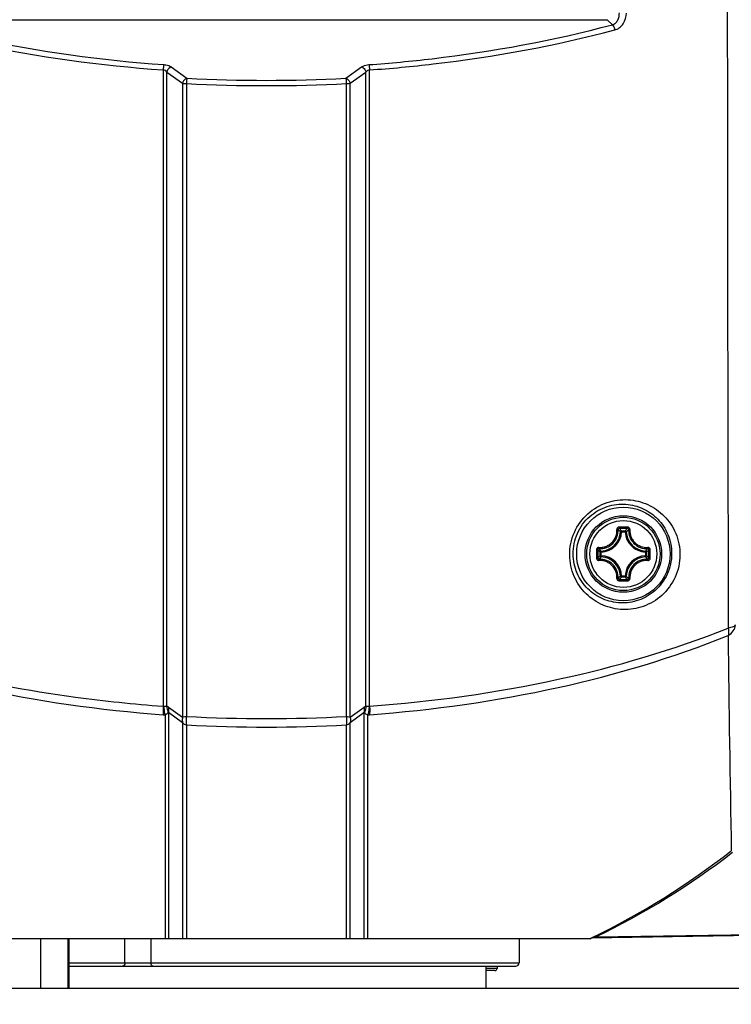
# Model space of a CAD drawing. Header units: millimetres. Extents: x 0 to 420, y 0 to 297.
# Tile 85 of 100: x 339 to 352, y 160 to 178. Entities that reach past the tile are written whole.
import ezdxf

# ---------------------------------------------------------------- set-up
doc = ezdxf.new("R2010")
doc.units = ezdxf.units.MM
doc.header["$LTSCALE"] = 23.1
doc.header["$PDMODE"] = 3
doc.header["$PDSIZE"] = 0.3125
doc.layers.get('0').update_dxf_attribs({"linetype": 'CONTINUOUS'})
doc.layers.get('Defpoints').update_dxf_attribs({"linetype": 'CONTINUOUS'})
doc.layers.add('02___PRT_ALL_AXES', color=7, linetype='CONTINUOUS')
doc.layers.add('DIM_PILOTEES', color=7, linetype='CONTINUOUS')
doc.styles.get("Standard").update_dxf_attribs({"font": 'txt', "width": 0.7})
doc.styles.add('TEXTSTYLE_4', font='txt')
doc.dimstyles.new('DIMSTYLE_10', dxfattribs={"dimtxt": 2.5, "dimasz": 3.5, "dimexe": 2, "dimexo": 0, "dimgap": 2.5, "dimtad": 1, "dimdec": 0, "dimlfac": 5, "dimdsep": 46, "dimtxsty": 'Standard', "dimblk": '_FILLED', "dimblk1": '_FILLED', "dimblk2": '_FILLED', "dimcen": 0, "dimazin": 2, "dimtp": 0.5, "dimtm": 0.5, "dimtfac": 1, "dimtdec": 0, "dimtofl": 0, "dimtmove": 0, "dimatfit": 3, "dimldrblk": '_FILLED', "dimfxl": 0, "dimtolj": 1, "dimarcsym": 0})
doc.dimstyles.new('DIMSTYLE_11', dxfattribs={"dimtxt": 2.5, "dimasz": 3.5, "dimexe": 2, "dimexo": 0, "dimtad": 1, "dimdec": 0, "dimlfac": 5, "dimdsep": 46, "dimtxsty": 'Standard', "dimblk": '_FILLED', "dimblk1": '_FILLED', "dimblk2": '_FILLED', "dimcen": 0, "dimazin": 2, "dimtp": 0.5, "dimtm": 0.5, "dimtfac": 1, "dimtdec": 0, "dimtofl": 0, "dimtmove": 0, "dimatfit": 1, "dimldrblk": '_FILLED', "dimfxl": 0, "dimtolj": 1, "dimarcsym": 0})
doc.dimstyles.new('DIMSTYLE_3', dxfattribs={"dimtxt": 2.5, "dimasz": 3.5, "dimexe": 2, "dimexo": 0, "dimtad": 1, "dimdec": 0, "dimlfac": 5, "dimdsep": 46, "dimtxsty": 'Standard', "dimblk": '_FILLED', "dimblk1": '_FILLED', "dimblk2": '_FILLED', "dimcen": 0, "dimazin": 2, "dimtp": 0.5, "dimtm": 0.5, "dimtfac": 1, "dimtdec": 0, "dimtofl": 0, "dimtmove": 0, "dimatfit": 3, "dimldrblk": '_FILLED', "dimfxl": 0, "dimtolj": 1, "dimarcsym": 0})

# ---------------------------------------------------------------- blocks, each defined once
blk = doc.blocks.new('_FILLED')
at = {"color": 0, "linetype": 'ByBlock'}
blk.add_solid([(0, 0), (-1, 0.1429), (-1, -0.1429)], dxfattribs=at)
blk = doc.blocks.new('*D9')
at = {"layer": 'DIM_PILOTEES', "color": 2, "linetype": 'Continuous'}
for p, q in [((341.487, 207.879), (276.424, 207.879)), ((278.424, 207.879), (278.424, 179.995)), ((278.424, 152.111), (278.424, 179.995)), ((326.224, 152.111), (276.424, 152.111))]:
    blk.add_line(p, q, dxfattribs=at)
at = {"layer": 'DIM_PILOTEES', "color": 2, "linetype": 'Continuous', "xscale": 3.5, "yscale": 3.5, "zscale": 3.5}
for p, rotation in [((278.424, 207.879), 90), ((278.424, 152.111), 270)]:
    blk.add_blockref('_FILLED', p, dxfattribs=dict(at, rotation=rotation))
at = {"layer": 'DIM_PILOTEES', "color": 2, "linetype": 'Continuous', "insert": (275.299, 179.995), "char_height": 2.5, "width": 8.83929, "attachment_point": 2, "rotation": 90, "line_spacing_factor": 0.9}
blk.add_mtext('{\\ftxt;\\W0.0001;\\H0.0001;\\~}{\\ftxt;\\W2.3571428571;\\H2.5; }{\\ftxt;\\W0.0001;\\H0.0001;\\~}', dxfattribs=at)
blk = doc.blocks.new('*D20')
at = {"layer": 'Defpoints', "color": 0, "linetype": 'Continuous'}
for p in [(311.294, 239.92), (343.424, 200.711), (298.666, 176.913), (388.182, 176.913)]:
    blk.add_point(p, dxfattribs=at)
at = {"layer": 'DIM_PILOTEES', "color": 0, "linetype": 'Continuous', "lineweight": -2}
for p, q in [((298.666, 176.913), (300.432, 177.852)), ((388.182, 176.913), (386.416, 177.852))]:
    blk.add_line(p, q, dxfattribs=at)
blk.add_arc((343.424, 200.711), 50.691, 335.9568, 204.0432, dxfattribs=at)
at = {"layer": 'DIM_PILOTEES', "color": 0, "linetype": 'Continuous', "lineweight": -2, "xscale": 3.5, "yscale": 3.5, "zscale": 3.5}
for p, rotation in [((298.666, 176.913), 296.0216101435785), ((388.182, 176.913), 243.9783898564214)]:
    blk.add_blockref('_FILLED', p, dxfattribs=dict(at, rotation=rotation))
at = {"layer": 'DIM_PILOTEES', "color": 0, "linetype": 'Continuous', "insert": (349.275, 256.932), "char_height": 2.5, "width": 21.60714, "attachment_point": 2, "rotation": 354.0585, "line_spacing_factor": 0.9}
blk.add_mtext('\\A1;{\\ftxt;\\W0.0001;\\H0.0001;\\~}{\\ftxt;\\W2.8095238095;\\H2.5; }{\\ftxt;\\W0.0001;\\H0.0001;\\~}{\\ftxt;\\W0.0001;\\H0.0001;\\~}{\\ftxt;\\W2.2857142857;\\H2.5; }{\\ftxt;\\W0.0001;\\H0.0001;\\~}{\\ftxt;\\W0.0001;\\H0.0001;\\~}{\\ftxt;\\W0.6666666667;\\H2.5; }{\\ftxt;\\W0.0001;\\H0.0001;\\~}', dxfattribs=at)
blk = doc.blocks.new('*D21')
at = {"layer": 'DIM_PILOTEES', "color": 2, "linetype": 'Continuous'}
blk.add_line((369.875, 225.402), (392.837, 246.836), dxfattribs=at)
at = {"layer": 'DIM_PILOTEES', "color": 2, "linetype": 'Continuous', "xscale": 3.5, "yscale": 3.5, "zscale": 3.5, "rotation": 223.0286752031}
blk.add_blockref('_FILLED', (369.875, 225.402), dxfattribs=at)
at = {"layer": 'DIM_PILOTEES', "color": 2, "linetype": 'Continuous', "insert": (384.091, 242.947), "char_height": 2.5, "width": 13.57143, "attachment_point": 1, "rotation": 43.0287, "line_spacing_factor": 0.9, "style": 'TEXTSTYLE_4'}
blk.add_mtext('{\\ftxt;\\W0.0001;\\H0.0001;\\~}{\\ftxt;\\W1.3333333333;\\H2.5; }{\\ftxt;\\W0.0001;\\H0.0001;\\~}{\\ftxt;\\W0.0001;\\H0.0001;\\~}{\\ftxt;\\W2.2857142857;\\H2.5; }{\\ftxt;\\W0.0001;\\H0.0001;\\~}', dxfattribs=at)

msp = doc.modelspace()

# ---------------------------------------------------------------- linework, layer by layer
at = {"color": 7, "linetype": 'Continuous'}
for p, q in [((337.2164, 178.2304), (349.6316, 178.2304)), ((349.6316, 178.2304), (349.7233, 178.1387)), ((341.6902, 177.3708), (341.9769, 177.1657)), ((344.871, 177.1657), (345.1577, 177.3708)), ((341.5444, 177.3167), (341.5444, 165.742)), ((341.6109, 165.7419), (341.6109, 177.2783)), ((341.6109, 177.2783), (341.8976, 177.0731)), ((344.9504, 177.0731), (345.2371, 177.2783)), ((345.2371, 165.7419), (345.2371, 177.2783)), ((345.3035, 165.742), (345.3035, 177.3167)), ((341.8976, 177.0731), (341.8976, 165.541)), ((341.9672, 177.0692), (341.9672, 165.5553)), ((344.8807, 165.5553), (344.8807, 177.0692)), ((344.9504, 165.541), (344.9504, 177.0731)), ((349.8916, 168.9132), (349.8717, 168.9141)), ((349.8916, 168.9331), (349.9564, 168.9331)), ((349.8916, 168.9132), (349.8916, 168.9331)), ((349.8916, 168.9132), (349.9564, 168.9132)), ((349.9564, 168.9132), (349.9564, 168.9331)), ((349.9564, 168.9132), (349.9763, 168.9141)), ((349.522, 168.5436), (349.5211, 168.5635)), ((350.326, 168.5436), (350.3269, 168.5635)), ((349.522, 168.5436), (349.5021, 168.5436)), ((349.5021, 168.4788), (349.5021, 168.5436)), ((349.522, 168.4788), (349.5021, 168.4788)), ((349.522, 168.4788), (349.5211, 168.459)), ((349.522, 168.4788), (349.522, 168.5436)), ((350.326, 168.5436), (350.3459, 168.5436)), ((350.326, 168.5436), (350.326, 168.4788)), ((350.326, 168.4788), (350.3459, 168.4788)), ((350.326, 168.4788), (350.3269, 168.459)), ((350.3459, 168.5436), (350.3459, 168.4788)), ((349.8916, 168.1092), (349.8717, 168.1083)), ((349.9564, 168.1092), (349.8916, 168.1092)), ((349.8916, 168.1092), (349.8916, 168.0894)), ((349.9564, 168.0894), (349.8916, 168.0894)), ((349.9564, 168.1092), (349.9763, 168.1083)), ((349.9564, 168.1092), (349.9564, 168.0894)), ((341.6452, 165.726), (341.8976, 165.541)), ((344.9504, 165.541), (345.2027, 165.726)), ((341.5785, 165.5863), (341.5785, 161.5112)), ((341.6452, 165.6314), (341.6452, 161.5112)), ((341.6452, 165.6314), (341.8976, 165.447)), ((344.9504, 165.447), (345.2027, 165.6314)), ((345.2027, 161.5112), (345.2027, 165.6314)), ((345.2695, 161.5112), (345.2695, 165.5863)), ((341.8976, 165.447), (341.8976, 161.5112)), ((341.9672, 165.4014), (341.9672, 161.5112)), ((344.8807, 161.5112), (344.8807, 165.4014)), ((344.9504, 161.5112), (344.9504, 165.447)), ((349.3422, 161.5255), (355.0654, 161.6254)), ((349.4193, 161.5431), (351.8894, 161.5828)), ((351.883, 161.5827), (354.7962, 161.6308)), ((349.3107, 161.5112), (337.5373, 161.5112)), ((339.3176, 160.6112), (339.3176, 161.5112)), ((339.8129, 160.6112), (339.8129, 161.5112)), ((339.8316, 160.6112), (339.8316, 161.5112)), ((340.8493, 161.0712), (340.8493, 161.5112)), ((341.3269, 161.0712), (341.3269, 161.5112)), ((348.024, 161.5112), (348.024, 161.0712)), ((349.3107, 161.5112), (349.3416, 161.5267)), ((349.3107, 161.5112), (349.3418, 161.5262)), ((339.8316, 161.0712), (348.024, 161.0712)), ((339.8316, 161.0112), (347.964, 161.0112)), ((347.424, 160.6112), (347.424, 161.0112)), ((347.624, 160.9712), (347.424, 160.9712)), ((347.584, 160.9312), (347.424, 160.9312)), ((347.624, 161.0112), (347.624, 160.9712))]:
    msp.add_line(p, q, dxfattribs=at)
msp.add_lwpolyline([(349.4193, 161.5431), (350.1678, 161.555), (350.8751, 161.5664), (351.5397, 161.5771), (351.883, 161.5827)], dxfattribs=at)
for radius in [0.85, 0.6963, 0.6962, 0.6675, 0.6081]:
    msp.add_circle((349.924, 168.5112), radius, dxfattribs=at)
for centre, radius, start, end in [((8297.4861, 184.5958), 7945.6723, 179.85207757, 180.12572331), ((341.5315, 177.2175), 0.1, 37.4214, 82.56409), ((343.424, 204.2345), 27.1074, 266.94, 273.06), ((345.3165, 177.2175), 0.1, 97.45126, 142.56321), ((343.424, 204.4398), 27.4093, 266.95341, 273.04659), ((349.4982, 168.937), 0.3294, 266.72271, 3.2774), ((349.504, 168.9312), 0.3681, 272.6605, 357.3395), ((349.504, 168.9312), 0.388, 272.66007, 357.33994), ((349.9239, 146.1682), 22.8324, 89.99976, 90.19291), ((349.924, 146.3339), 22.6428, 89.80684, 90.19316), ((349.136, 168.2124), 1.0442, 43.64713, 47.03605), ((349.9241, 146.1682), 22.8324, 89.80706, 90.00022), ((350.7119, 168.2125), 1.0441, 132.96384, 136.35289), ((350.344, 168.9312), 0.388, 182.66006, 267.33994), ((350.344, 168.9312), 0.3681, 182.6605, 267.3395), ((350.3497, 168.937), 0.3294, 176.72268, 273.27745), ((372.267, 168.5125), 22.8324, 179.81005, 180.19636), ((372.1011, 168.5112), 22.6425, 179.80669, 180.19301), ((350.2228, 169.2992), 1.0441, 222.96384, 226.35289), ((349.6252, 169.2992), 1.0442, 313.64713, 317.03605), ((327.7468, 168.5112), 22.6426, 359.807, 0.19331), ((327.5809, 168.5125), 22.8324, 359.80363, 0.18994), ((350.2228, 167.7233), 1.0442, 133.64713, 137.03607), ((349.4982, 168.0855), 0.3294, 356.7233, 93.27644), ((349.504, 168.0912), 0.3681, 2.66045, 87.3395), ((349.504, 168.0912), 0.388, 2.66007, 87.33994), ((350.344, 168.0912), 0.388, 92.66007, 177.33994), ((350.344, 168.0912), 0.3681, 92.66045, 177.33954), ((350.3497, 168.0855), 0.3294, 86.7235, 183.27661), ((349.6253, 167.7234), 1.044, 42.96355, 46.35313), ((349.9239, 190.8543), 22.8324, 269.80706, 270.00022), ((349.1362, 168.8099), 1.044, 312.96357, 316.35313), ((349.924, 190.6886), 22.6428, 269.80684, 270.19316), ((349.9241, 190.8543), 22.8324, 269.99976, 270.19291), ((350.7118, 168.8099), 1.044, 223.6469, 227.03631), ((806.4816, 171.7122), 454.6733, 180.590487, 181.083727), ((343.346, 190.9055), 25.2279, 262.25464, 265.90506), ((341.5701, 165.9362), 0.3499, 265.80613, 271.36929), ((343.424, 192.4248), 26.9089, 266.8967, 273.1033), ((345.2778, 165.9362), 0.3499, 268.63071, 274.19387), ((343.424, 191.9178), 26.5565, 266.85548, 273.14452), ((343.2299, 174.1807), 14.0531, 295.77983, 308.04003), ((343.2886, 174.2383), 14.098, 295.77669, 307.70559), ((349.3387, 161.7269), 0.2014, 270.9954, 275.10593), ((347.964, 161.0712), 0.06, 270, 360), ((347.584, 160.9712), 0.04, 270, 360)]:
    msp.add_arc(centre, radius, start, end, dxfattribs=at)
for points, knots in [([(349.7233, 178.1387), (349.7442, 178.1445), (349.7841, 178.1667), (349.8397, 178.2398), (349.8527, 178.3115), (349.8507, 178.3577)], [0, 0, 0, 0, 0.2400713, 0.4875474, 1, 1, 1, 1]), ([(349.7667, 178.0441), (349.7974, 178.0523), (349.857, 178.082), (349.9484, 178.1799), (349.9797, 178.2827), (349.9823, 178.3501)], [0, 0, 0, 0, 0.2401193, 0.4894421, 1, 1, 1, 1]), ([(337.1247, 178.1387), (337.4747, 178.0457), (338.9327, 177.6979), (340.4239, 177.4937), (341.5573, 177.4129)], [0, 0, 0, 0, 0.2417264, 1, 1, 1, 1]), ([(345.2906, 177.4129), (345.6752, 177.4403), (347.1671, 177.5802), (348.6477, 177.8527), (349.7233, 178.1387)], [0, 0, 0, 0, 0.2572642, 1, 1, 1, 1]), ([(349.7233, 178.1387), (349.7347, 178.128), (349.7528, 178.0967), (349.7632, 178.0631), (349.7667, 178.0441)], [0, 0, 0, 0, 0.4487717, 1, 1, 1, 1]), ([(337.0812, 178.0441), (337.4338, 177.9508), (338.9019, 177.6023), (340.4034, 177.3977), (341.5444, 177.3167)], [0, 0, 0, 0, 0.2417162, 1, 1, 1, 1]), ([(345.3035, 177.3167), (345.6907, 177.3441), (347.1928, 177.4844), (348.6835, 177.7575), (349.7667, 178.0441)], [0, 0, 0, 0, 0.2572693, 1, 1, 1, 1]), ([(341.5573, 177.4129), (341.5535, 177.3996), (341.5486, 177.3674), (341.5455, 177.3352), (341.5444, 177.3167)], [0, 0, 0, 0, 0.4268035, 1, 1, 1, 1]), ([(341.5573, 177.4129), (341.5704, 177.4119), (341.6167, 177.406), (341.6629, 177.3904), (341.6902, 177.3708)], [0, 0, 0, 0, 0.2810561, 1, 1, 1, 1]), ([(341.6902, 177.3708), (341.6808, 177.3675), (341.644, 177.3477), (341.6179, 177.3091), (341.6109, 177.2783)], [0, 0, 0, 0, 0.2400323, 1, 1, 1, 1]), ([(345.1577, 177.3708), (345.1659, 177.3767), (345.2067, 177.4001), (345.254, 177.4103), (345.2906, 177.4129)], [0, 0, 0, 0, 0.2160389, 1, 1, 1, 1]), ([(345.1577, 177.3708), (345.1671, 177.3675), (345.204, 177.3477), (345.2301, 177.3091), (345.2371, 177.2783)], [0, 0, 0, 0, 0.2400326, 1, 1, 1, 1]), ([(345.2906, 177.4129), (345.2944, 177.3996), (345.2994, 177.3674), (345.3024, 177.3352), (345.3035, 177.3167)], [0, 0, 0, 0, 0.4268035, 1, 1, 1, 1]), ([(341.9769, 177.1657), (341.9675, 177.1624), (341.9306, 177.1425), (341.9046, 177.1039), (341.8976, 177.0731)], [0, 0, 0, 0, 0.2400461, 1, 1, 1, 1]), ([(341.9769, 177.1657), (341.9757, 177.1599), (341.9706, 177.1279), (341.9684, 177.0956), (341.9672, 177.0692)], [0, 0, 0, 0, 0.1843435, 1, 1, 1, 1]), ([(344.871, 177.1657), (344.8723, 177.1599), (344.8773, 177.1279), (344.8796, 177.0956), (344.8807, 177.0692)], [0, 0, 0, 0, 0.1843435, 1, 1, 1, 1]), ([(344.871, 177.1657), (344.8804, 177.1624), (344.9173, 177.1425), (344.9434, 177.1039), (344.9504, 177.0731)], [0, 0, 0, 0, 0.2400461, 1, 1, 1, 1]), ([(341.8976, 177.0731), (341.9023, 177.0725), (341.9254, 177.0702), (341.9487, 177.0694), (341.9672, 177.0692)], [0, 0, 0, 0, 0.202287, 1, 1, 1, 1]), ([(344.8807, 177.0692), (344.8874, 177.0693), (344.9106, 177.0698), (344.9339, 177.0709), (344.9504, 177.0731)], [0, 0, 0, 0, 0.2871997, 1, 1, 1, 1]), ([(348.9469, 168.4912), (348.9458, 168.6307), (349.0042, 168.9145), (349.2552, 169.2599), (349.5583, 169.4365), (349.8168, 169.4963), (350.0695, 169.5058), (350.3763, 169.4305), (350.6342, 169.2502), (350.7919, 169.0566), (350.916, 168.8269), (350.9557, 168.626), (350.9547, 168.4924)], [0, 0, 0, 0, 0.1331021, 0.2667931, 0.3957519, 0.457923, 0.5184631, 0.635709, 0.752024, 0.8115471, 0.8725895, 1, 1, 1, 1]), ([(349.009, 168.5112), (349.0079, 168.638), (349.061, 168.896), (349.2901, 169.2085), (349.6146, 169.3941), (349.9654, 169.4368), (350.2928, 169.352), (350.5198, 169.1903), (350.6586, 169.0177), (350.7689, 168.8117), (350.8042, 168.6314), (350.8032, 168.5112)], [0, 0, 0, 0, 0.1349593, 0.2705941, 0.4002514, 0.5216985, 0.637522, 0.7523755, 0.8113402, 0.8720687, 1, 1, 1, 1]), ([(349.4769, 168.629), (349.4985, 168.6278), (349.5424, 168.6298), (349.6061, 168.6466), (349.6652, 168.6765), (349.7339, 168.7318), (349.7951, 168.826), (349.8087, 168.9149), (349.8062, 168.958)], [0, 0, 0, 0, 0.1243919, 0.2495533, 0.3753379, 0.5014672, 0.7519204, 1, 1, 1, 1]), ([(349.847, 169.0005), (349.8415, 169.0005), (349.8304, 168.9982), (349.8166, 168.9886), (349.8076, 168.9745), (349.8059, 168.9634), (349.8062, 168.958)], [0, 0, 0, 0, 0.2518634, 0.5029835, 0.7523337, 1, 1, 1, 1]), ([(349.8062, 168.958), (349.8087, 168.9582), (349.8133, 168.9583), (349.8196, 168.9581), (349.824, 168.9573), (349.8266, 168.9565), (349.8271, 168.9558)], [0, 0, 0, 0, 0.3483663, 0.6548119, 0.8796297, 1, 1, 1, 1]), ([(349.8476, 168.9765), (349.8423, 168.9765), (349.8312, 168.9722), (349.8268, 168.961), (349.8271, 168.9558)], [0, 0, 0, 0, 0.5063591, 1, 1, 1, 1]), ([(349.8717, 168.9141), (349.8682, 168.9177), (349.8536, 168.9319), (349.8386, 168.9457), (349.8271, 168.9558)], [0, 0, 0, 0, 0.2451257, 1, 1, 1, 1]), ([(349.847, 169.0005), (349.847, 168.9977), (349.847, 168.9924), (349.8471, 168.9853), (349.8474, 168.9801), (349.8474, 168.9773), (349.8476, 168.9765)], [0, 0, 0, 0, 0.3459248, 0.6615114, 0.8927311, 1, 1, 1, 1]), ([(349.8916, 168.9331), (349.8866, 168.9331), (349.8765, 168.929), (349.872, 168.9191), (349.8717, 168.9141)], [0, 0, 0, 0, 0.4999872, 1, 1, 1, 1]), ([(349.9763, 168.9141), (349.976, 168.9191), (349.9715, 168.929), (349.9613, 168.9331), (349.9564, 168.9331)], [0, 0, 0, 0, 0.5000128, 1, 1, 1, 1]), ([(349.9763, 168.9141), (349.9798, 168.9177), (349.9943, 168.9319), (350.0093, 168.9457), (350.0209, 168.9558)], [0, 0, 0, 0, 0.245125, 1, 1, 1, 1]), ([(350.001, 169.0005), (350.001, 168.9977), (350.001, 168.9924), (350.0009, 168.9853), (350.0006, 168.9801), (350.0006, 168.9773), (350.0003, 168.9765)], [0, 0, 0, 0, 0.3459108, 0.661487, 0.892709, 1, 1, 1, 1]), ([(350.0209, 168.9558), (350.0211, 168.961), (350.0168, 168.9722), (350.0057, 168.9765), (350.0003, 168.9765)], [0, 0, 0, 0, 0.4936394, 1, 1, 1, 1]), ([(350.0417, 168.9583), (350.042, 168.9637), (350.0402, 168.9747), (350.0312, 168.9887), (350.0174, 168.9982), (350.0064, 169.0005), (350.001, 169.0005)], [0, 0, 0, 0, 0.2476497, 0.4970197, 0.7481445, 1, 1, 1, 1]), ([(350.0417, 168.958), (350.0393, 168.9582), (350.0346, 168.9583), (350.0283, 168.9581), (350.024, 168.9573), (350.0214, 168.9565), (350.0209, 168.9558)], [0, 0, 0, 0, 0.3483523, 0.6547987, 0.8796115, 1, 1, 1, 1]), ([(350.0417, 168.9583), (350.0405, 168.9367), (350.0426, 168.8929), (350.0593, 168.8292), (350.0892, 168.77), (350.1445, 168.7014), (350.2386, 168.6402), (350.3275, 168.6266), (350.3707, 168.629)], [0, 0, 0, 0, 0.1243703, 0.2495104, 0.3752732, 0.5013815, 0.7518496, 1, 1, 1, 1]), ([(349.4769, 168.629), (349.4715, 168.6293), (349.4605, 168.6275), (349.4465, 168.6185), (349.437, 168.6047), (349.4347, 168.5937), (349.4347, 168.5882)], [0, 0, 0, 0, 0.2476486, 0.4970167, 0.7481404, 1, 1, 1, 1]), ([(349.4347, 168.5882), (349.4375, 168.5882), (349.4428, 168.5882), (349.4499, 168.5881), (349.4551, 168.5878), (349.4579, 168.5878), (349.4587, 168.5876)], [0, 0, 0, 0, 0.3459238, 0.6615078, 0.8927286, 1, 1, 1, 1]), ([(349.4794, 168.6082), (349.4742, 168.6084), (349.463, 168.604), (349.4587, 168.5929), (349.4587, 168.5876)], [0, 0, 0, 0, 0.4936395, 1, 1, 1, 1]), ([(349.4772, 168.629), (349.477, 168.6265), (349.4769, 168.6219), (349.4772, 168.6156), (349.4779, 168.6112), (349.4787, 168.6086), (349.4794, 168.6082)], [0, 0, 0, 0, 0.3483516, 0.6547993, 0.8796104, 1, 1, 1, 1]), ([(349.5211, 168.5635), (349.5175, 168.5671), (349.5033, 168.5816), (349.4895, 168.5966), (349.4794, 168.6082)], [0, 0, 0, 0, 0.245125, 1, 1, 1, 1]), ([(350.3269, 168.5635), (350.3304, 168.5671), (350.3447, 168.5816), (350.3585, 168.5966), (350.3686, 168.6082)], [0, 0, 0, 0, 0.2451257, 1, 1, 1, 1]), ([(350.3459, 168.5436), (350.3458, 168.5486), (350.3418, 168.5587), (350.3318, 168.5632), (350.3269, 168.5635)], [0, 0, 0, 0, 0.4999872, 1, 1, 1, 1]), ([(350.3708, 168.629), (350.3709, 168.6265), (350.3711, 168.6219), (350.3708, 168.6156), (350.3701, 168.6112), (350.3693, 168.6086), (350.3686, 168.6082)], [0, 0, 0, 0, 0.3483397, 0.6547745, 0.8795975, 1, 1, 1, 1]), ([(350.3893, 168.5876), (350.3893, 168.5929), (350.385, 168.604), (350.3738, 168.6084), (350.3686, 168.6082)], [0, 0, 0, 0, 0.5063592, 1, 1, 1, 1]), ([(350.4132, 168.5882), (350.4132, 168.5937), (350.4109, 168.6048), (350.4013, 168.6186), (350.3872, 168.6276), (350.3761, 168.6293), (350.3707, 168.629)], [0, 0, 0, 0, 0.2518662, 0.5029821, 0.7523235, 1, 1, 1, 1]), ([(350.4132, 168.5882), (350.4105, 168.5882), (350.4052, 168.5882), (350.398, 168.5881), (350.3928, 168.5878), (350.3901, 168.5878), (350.3893, 168.5876)], [0, 0, 0, 0, 0.3459255, 0.6615105, 0.8927312, 1, 1, 1, 1]), ([(350.9547, 168.4924), (350.9536, 168.3546), (350.8928, 168.0771), (350.6463, 167.7416), (350.3001, 167.536), (349.9171, 167.477), (349.5457, 167.5594), (349.2271, 167.772), (349.0036, 168.0956), (348.9479, 168.3584), (348.9469, 168.4912)], [0, 0, 0, 0, 0.1328836, 0.2646853, 0.3905175, 0.5111904, 0.6297024, 0.7491107, 0.871999, 1, 1, 1, 1]), ([(350.8032, 168.5112), (350.8021, 168.3862), (350.7466, 168.1347), (350.5228, 167.8326), (350.2112, 167.6503), (349.8699, 167.6005), (349.5409, 167.676), (349.2588, 167.8665), (349.0599, 168.1561), (349.01, 168.3917), (349.009, 168.5112)], [0, 0, 0, 0, 0.1346197, 0.2677954, 0.393563, 0.5132291, 0.6304746, 0.7488576, 0.8713707, 1, 1, 1, 1]), ([(349.4347, 168.4343), (349.4375, 168.4343), (349.4428, 168.4343), (349.4499, 168.4343), (349.4551, 168.4347), (349.4579, 168.4346), (349.4587, 168.4349)], [0, 0, 0, 0, 0.3459255, 0.6615105, 0.8927312, 1, 1, 1, 1]), ([(349.4347, 168.4343), (349.4347, 168.4288), (349.437, 168.4178), (349.4465, 168.404), (349.4605, 168.395), (349.4715, 168.3932), (349.4769, 168.3935)], [0, 0, 0, 0, 0.2518536, 0.5029815, 0.7523529, 1, 1, 1, 1]), ([(349.4587, 168.4349), (349.4587, 168.4295), (349.463, 168.4184), (349.4742, 168.4141), (349.4794, 168.4143)], [0, 0, 0, 0, 0.5063591, 1, 1, 1, 1]), ([(349.4772, 168.3935), (349.477, 168.396), (349.4769, 168.4006), (349.4771, 168.4069), (349.4779, 168.4112), (349.4787, 168.4138), (349.4794, 168.4143)], [0, 0, 0, 0, 0.3483097, 0.6547321, 0.8795615, 1, 1, 1, 1]), ([(349.8062, 168.0645), (349.8087, 168.1077), (349.795, 168.1966), (349.7338, 168.2907), (349.6652, 168.346), (349.6061, 168.3759), (349.5424, 168.3926), (349.4985, 168.3947), (349.4769, 168.3935)], [0, 0, 0, 0, 0.2481504, 0.4986193, 0.6247271, 0.7504895, 0.8756297, 1, 1, 1, 1]), ([(349.5211, 168.459), (349.5175, 168.4554), (349.5033, 168.4409), (349.4895, 168.4259), (349.4794, 168.4143)], [0, 0, 0, 0, 0.2451257, 1, 1, 1, 1]), ([(350.3711, 168.3935), (350.3494, 168.3947), (350.3056, 168.3926), (350.2419, 168.3759), (350.1827, 168.346), (350.1141, 168.2907), (350.0529, 168.1965), (350.0393, 168.1076), (350.0417, 168.0644)], [0, 0, 0, 0, 0.1243919, 0.2495533, 0.3753379, 0.5014672, 0.7519204, 1, 1, 1, 1]), ([(350.3269, 168.459), (350.3304, 168.4554), (350.3447, 168.4409), (350.3585, 168.4259), (350.3686, 168.4143)], [0, 0, 0, 0, 0.2451229, 1, 1, 1, 1]), ([(350.3686, 168.4143), (350.3738, 168.4141), (350.385, 168.4184), (350.3893, 168.4295), (350.3893, 168.4349)], [0, 0, 0, 0, 0.4936394, 1, 1, 1, 1]), ([(350.3708, 168.3935), (350.3709, 168.396), (350.3711, 168.4006), (350.3708, 168.4069), (350.3701, 168.4112), (350.3693, 168.4138), (350.3686, 168.4143)], [0, 0, 0, 0, 0.3483516, 0.6547993, 0.8796104, 1, 1, 1, 1]), ([(350.3711, 168.3935), (350.3764, 168.3932), (350.3874, 168.395), (350.4015, 168.404), (350.411, 168.4178), (350.4132, 168.4288), (350.4132, 168.4343)], [0, 0, 0, 0, 0.2476538, 0.4970269, 0.748153, 1, 1, 1, 1]), ([(350.4132, 168.4343), (350.4105, 168.4343), (350.4052, 168.4343), (350.398, 168.4343), (350.3928, 168.4347), (350.3901, 168.4346), (350.3893, 168.4349)], [0, 0, 0, 0, 0.3459238, 0.6615078, 0.8927286, 1, 1, 1, 1]), ([(349.8062, 168.0645), (349.8059, 168.0591), (349.8076, 168.0481), (349.8166, 168.0339), (349.8304, 168.0243), (349.8415, 168.022), (349.847, 168.022)], [0, 0, 0, 0, 0.2476838, 0.4970277, 0.7481421, 1, 1, 1, 1]), ([(349.8062, 168.0644), (349.8087, 168.0643), (349.8133, 168.0641), (349.8196, 168.0644), (349.824, 168.0651), (349.8266, 168.0659), (349.8271, 168.0666)], [0, 0, 0, 0, 0.3483542, 0.6548017, 0.8796138, 1, 1, 1, 1]), ([(349.8271, 168.0666), (349.8268, 168.0614), (349.8312, 168.0502), (349.8423, 168.0459), (349.8476, 168.0459)], [0, 0, 0, 0, 0.4936394, 1, 1, 1, 1]), ([(349.8717, 168.1083), (349.8682, 168.1048), (349.8536, 168.0906), (349.8386, 168.0767), (349.8271, 168.0666)], [0, 0, 0, 0, 0.2451229, 1, 1, 1, 1]), ([(349.847, 168.022), (349.847, 168.0247), (349.847, 168.03), (349.8471, 168.0372), (349.8474, 168.0424), (349.8474, 168.0451), (349.8476, 168.0459)], [0, 0, 0, 0, 0.3459084, 0.6614831, 0.8927053, 1, 1, 1, 1]), ([(349.9564, 168.0894), (349.9613, 168.0894), (349.9715, 168.0934), (349.976, 168.1034), (349.9763, 168.1083)], [0, 0, 0, 0, 0.4999872, 1, 1, 1, 1]), ([(349.9763, 168.1083), (349.9798, 168.1048), (349.9943, 168.0906), (350.0093, 168.0767), (350.0209, 168.0666)], [0, 0, 0, 0, 0.2451237, 1, 1, 1, 1]), ([(350.0003, 168.0459), (350.0057, 168.0459), (350.0168, 168.0502), (350.0211, 168.0614), (350.0209, 168.0666)], [0, 0, 0, 0, 0.5063591, 1, 1, 1, 1]), ([(350.001, 168.022), (350.001, 168.0247), (350.0009, 168.03), (350.0009, 168.0372), (350.0005, 168.0424), (350.0006, 168.0451), (350.0003, 168.0459)], [0, 0, 0, 0, 0.3459248, 0.6615114, 0.8927311, 1, 1, 1, 1]), ([(350.001, 168.022), (350.0064, 168.022), (350.0175, 168.0243), (350.0313, 168.0338), (350.0403, 168.048), (350.042, 168.059), (350.0417, 168.0644)], [0, 0, 0, 0, 0.2518634, 0.5029835, 0.7523337, 1, 1, 1, 1]), ([(350.0417, 168.0644), (350.0393, 168.0643), (350.0346, 168.0641), (350.0283, 168.0644), (350.024, 168.0651), (350.0214, 168.0659), (350.0209, 168.0666)], [0, 0, 0, 0, 0.3483663, 0.6548119, 0.8796297, 1, 1, 1, 1]), ([(335.015, 167.1608), (335.7804, 166.858), (337.4054, 166.3443), (339.0781, 166.0259), (339.946, 165.9077)], [0, 0, 0, 0, 0.484464, 1, 1, 1, 1]), ([(345.3035, 165.742), (346.4566, 165.8249), (348.6767, 166.1333), (350.831, 166.7644), (351.8329, 167.1608)], [0, 0, 0, 0, 0.517605, 1, 1, 1, 1]), ([(351.8324, 167.0264), (351.8691, 167.0469), (351.9329, 167.1007), (351.9599, 167.1815), (351.9601, 167.2195)], [0, 0, 0, 0, 0.5250673, 1, 1, 1, 1]), ([(351.8329, 167.1608), (351.8349, 167.1486), (351.8407, 167.1041), (351.84, 167.0581), (351.8324, 167.0264)], [0, 0, 0, 0, 0.2753402, 1, 1, 1, 1]), ([(351.9601, 167.2195), (351.9599, 167.2131), (351.9495, 167.1982), (351.9065, 167.1756), (351.8645, 167.1668), (351.8329, 167.1608)], [0, 0, 0, 0, 0.1319913, 0.3376241, 1, 1, 1, 1]), ([(335.0155, 167.0264), (336.0165, 166.6244), (338.17, 165.9841), (340.3912, 165.6713), (341.5446, 165.5872)], [0, 0, 0, 0, 0.482609, 1, 1, 1, 1]), ([(345.3034, 165.5872), (346.4567, 165.6713), (348.6779, 165.9841), (350.8315, 166.6244), (351.8324, 167.0264)], [0, 0, 0, 0, 0.5173845, 1, 1, 1, 1]), ([(341.5444, 165.742), (341.5438, 165.7273), (341.5422, 165.6757), (341.5421, 165.624), (341.5446, 165.5872)], [0, 0, 0, 0, 0.2839183, 1, 1, 1, 1]), ([(341.5528, 165.7423), (341.5632, 165.745), (341.5831, 165.7466), (341.6022, 165.7416), (341.6109, 165.7419)], [0, 0, 0, 0, 0.552591, 1, 1, 1, 1]), ([(341.5528, 165.7423), (341.554, 165.7275), (341.5592, 165.6751), (341.5679, 165.6227), (341.5785, 165.5863)], [0, 0, 0, 0, 0.2810403, 1, 1, 1, 1]), ([(341.6109, 165.7419), (341.6138, 165.7413), (341.626, 165.7378), (341.6374, 165.7317), (341.6452, 165.726)], [0, 0, 0, 0, 0.2365461, 1, 1, 1, 1]), ([(341.6109, 165.7419), (341.6113, 165.7316), (341.6145, 165.6916), (341.6247, 165.652), (341.6367, 165.6246)], [0, 0, 0, 0, 0.2578654, 1, 1, 1, 1]), ([(341.6452, 165.726), (341.6438, 165.7178), (341.6398, 165.6864), (341.6408, 165.6542), (341.6452, 165.6314)], [0, 0, 0, 0, 0.263452, 1, 1, 1, 1]), ([(345.2027, 165.726), (345.2054, 165.728), (345.216, 165.735), (345.228, 165.7398), (345.2371, 165.7419)], [0, 0, 0, 0, 0.2667412, 1, 1, 1, 1]), ([(345.2027, 165.726), (345.2041, 165.7178), (345.2082, 165.6864), (345.2072, 165.6542), (345.2027, 165.6314)], [0, 0, 0, 0, 0.2634532, 1, 1, 1, 1]), ([(345.2371, 165.7419), (345.2367, 165.7316), (345.2335, 165.6916), (345.2232, 165.652), (345.2113, 165.6246)], [0, 0, 0, 0, 0.2578646, 1, 1, 1, 1]), ([(345.2371, 165.7419), (345.2458, 165.7416), (345.2649, 165.7466), (345.2848, 165.745), (345.2952, 165.7423)], [0, 0, 0, 0, 0.4472673, 1, 1, 1, 1]), ([(345.2952, 165.7423), (345.294, 165.7275), (345.2887, 165.6751), (345.2801, 165.6227), (345.2695, 165.5863)], [0, 0, 0, 0, 0.2810388, 1, 1, 1, 1]), ([(345.3035, 165.742), (345.3041, 165.7273), (345.3058, 165.6757), (345.3058, 165.624), (345.3034, 165.5872)], [0, 0, 0, 0, 0.2839183, 1, 1, 1, 1]), ([(341.5785, 165.5863), (341.5854, 165.5891), (341.6068, 165.5981), (341.6272, 165.6118), (341.6367, 165.6246)], [0, 0, 0, 0, 0.319407, 1, 1, 1, 1]), ([(341.8976, 165.541), (341.8962, 165.5329), (341.8922, 165.5017), (341.8932, 165.4697), (341.8976, 165.447)], [0, 0, 0, 0, 0.2633425, 1, 1, 1, 1]), ([(341.8976, 165.541), (341.9019, 165.5431), (341.9242, 165.5515), (341.9482, 165.5546), (341.9672, 165.5553)], [0, 0, 0, 0, 0.2004883, 1, 1, 1, 1]), ([(341.9672, 165.5553), (341.9668, 165.5408), (341.9655, 165.4895), (341.9655, 165.4381), (341.9672, 165.4014)], [0, 0, 0, 0, 0.2836186, 1, 1, 1, 1]), ([(344.8807, 165.5553), (344.8812, 165.5408), (344.8824, 165.4895), (344.8825, 165.4381), (344.8807, 165.4014)], [0, 0, 0, 0, 0.2836186, 1, 1, 1, 1]), ([(344.8807, 165.5553), (344.8877, 165.5551), (344.9113, 165.5532), (344.9353, 165.5484), (344.9504, 165.541)], [0, 0, 0, 0, 0.2936238, 1, 1, 1, 1]), ([(344.9504, 165.541), (344.9517, 165.5329), (344.9558, 165.5017), (344.9548, 165.4697), (344.9504, 165.447)], [0, 0, 0, 0, 0.2633384, 1, 1, 1, 1]), ([(345.2113, 165.6246), (345.2141, 165.6209), (345.2297, 165.6032), (345.2521, 165.5933), (345.2695, 165.5863)], [0, 0, 0, 0, 0.1994528, 1, 1, 1, 1]), ([(341.8976, 165.447), (341.9053, 165.435), (341.9254, 165.4137), (341.9531, 165.4031), (341.9672, 165.4014)], [0, 0, 0, 0, 0.4998603, 1, 1, 1, 1]), ([(344.8807, 165.4014), (344.8948, 165.403), (344.9226, 165.4137), (344.9426, 165.435), (344.9504, 165.447)], [0, 0, 0, 0, 0.5000661, 1, 1, 1, 1]), ([(340.8493, 161.0712), (340.8493, 161.0564), (340.843, 161.0285), (340.817, 161.0112), (340.805, 161.0112)], [0, 0, 0, 0, 0.5526688, 1, 1, 1, 1]), ([(341.3542, 161.0112), (341.3455, 161.0112), (341.3285, 161.0348), (341.3269, 161.0568), (341.3269, 161.0712)], [0, 0, 0, 0, 0.3770507, 1, 1, 1, 1])]:
    msp.add_open_spline(points, degree=3, knots=knots, dxfattribs=at)
for points in [[(349.5211, 168.5635), (349.5162, 168.5632), (349.5062, 168.5587), (349.5021, 168.5486), (349.5021, 168.5436)], [(349.5021, 168.4788), (349.5021, 168.4739), (349.5062, 168.4637), (349.5162, 168.4592), (349.5211, 168.459)], [(350.3269, 168.459), (350.3318, 168.4592), (350.3418, 168.4637), (350.3458, 168.4739), (350.3459, 168.4788)], [(349.8717, 168.1083), (349.872, 168.1034), (349.8765, 168.0934), (349.8866, 168.0894), (349.8916, 168.0894)], [(341.5444, 165.742), (341.547, 165.7415), (341.5502, 165.7412), (341.5521, 165.7429)], [(345.2952, 165.7423), (345.2977, 165.7416), (345.3009, 165.7411), (345.303, 165.7426)], [(341.6367, 165.6246), (341.6388, 165.6276), (341.6416, 165.6311), (341.6452, 165.6314)], [(345.2027, 165.6314), (345.2064, 165.6311), (345.2092, 165.6276), (345.2113, 165.6246)], [(349.4193, 161.5431), (349.3998, 161.5337), (349.3782, 161.5282), (349.3566, 161.5263)]]:
    msp.add_open_spline(points, degree=3, dxfattribs=at)
at = {"layer": '02___PRT_ALL_AXES', "color": 7, "linetype": 'Continuous'}
msp.add_line((326.624, 160.6112), (360.224, 160.6112), dxfattribs=at)

# ---------------------------------------------------------------- dimensions: what is measured, and where the dimension line sits
at = {"layer": 'DIM_PILOTEES', "color": 2, "linetype": 'Continuous'}
dim = msp.add_angular_dim_3p(base=(311.2941, 239.9197), center=(343.424, 200.7112), p1=(388.1819, 176.913), p2=(298.666, 176.913), text='{\\ftxt;\\W0.0001;\\H0.0001;\\~}{\\ftxt;\\W2.8095238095;\\H2.5; }{\\ftxt;\\W0.0001;\\H0.0001;\\~}{\\ftxt;\\W0.0001;\\H0.0001;\\~}{\\ftxt;\\W2.2857142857;\\H2.5; }{\\ftxt;\\W0.0001;\\H0.0001;\\~}{\\ftxt;\\W0.0001;\\H0.0001;\\~}{\\ftxt;\\W0.6666666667;\\H2.5; }{\\ftxt;\\W0.0001;\\H0.0001;\\~}', dimstyle='DIMSTYLE_10', dxfattribs=at)
dim.commit()
dim.dimension.update_dxf_attribs({"geometry": '*D20', "text_midpoint": (348.6712, 251.1304), "dimtype": 165})
dim = msp.add_diameter_dim_2p(p1=(369.875, 225.402), p2=(316.9729, 176.0205), text='{\\ftxt;\\W0.0001;\\H0.0001;\\~}{\\ftxt;\\W1.3333333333;\\H2.5; }{\\ftxt;\\W0.0001;\\H0.0001;\\~}{\\ftxt;\\W0.0001;\\H0.0001;\\~}{\\ftxt;\\W2.2857142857;\\H2.5; }{\\ftxt;\\W0.0001;\\H0.0001;\\~}', dimstyle='DIMSTYLE_11', override={"dimpost": '<>'}, dxfattribs=at)
dim.commit()
dim.dimension.update_dxf_attribs({"geometry": '*D21', "text_midpoint": (388.6598, 242.9367), "dimtype": 163})
dim = msp.add_linear_dim(base=(278.424, 207.8795), p1=(326.224, 152.1112), p2=(341.4871, 207.8795), angle=90, text='{\\ftxt;\\W0.0001;\\H0.0001;\\~}{\\ftxt;\\W2.3571428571;\\H2.5; }{\\ftxt;\\W0.0001;\\H0.0001;\\~}', dimstyle='DIMSTYLE_3', dxfattribs=at)
dim.commit()
dim.dimension.update_dxf_attribs({"geometry": '*D9', "text_midpoint": (278.424, 179.6382), "dimtype": 160})

doc.saveas('drawing.dxf')
